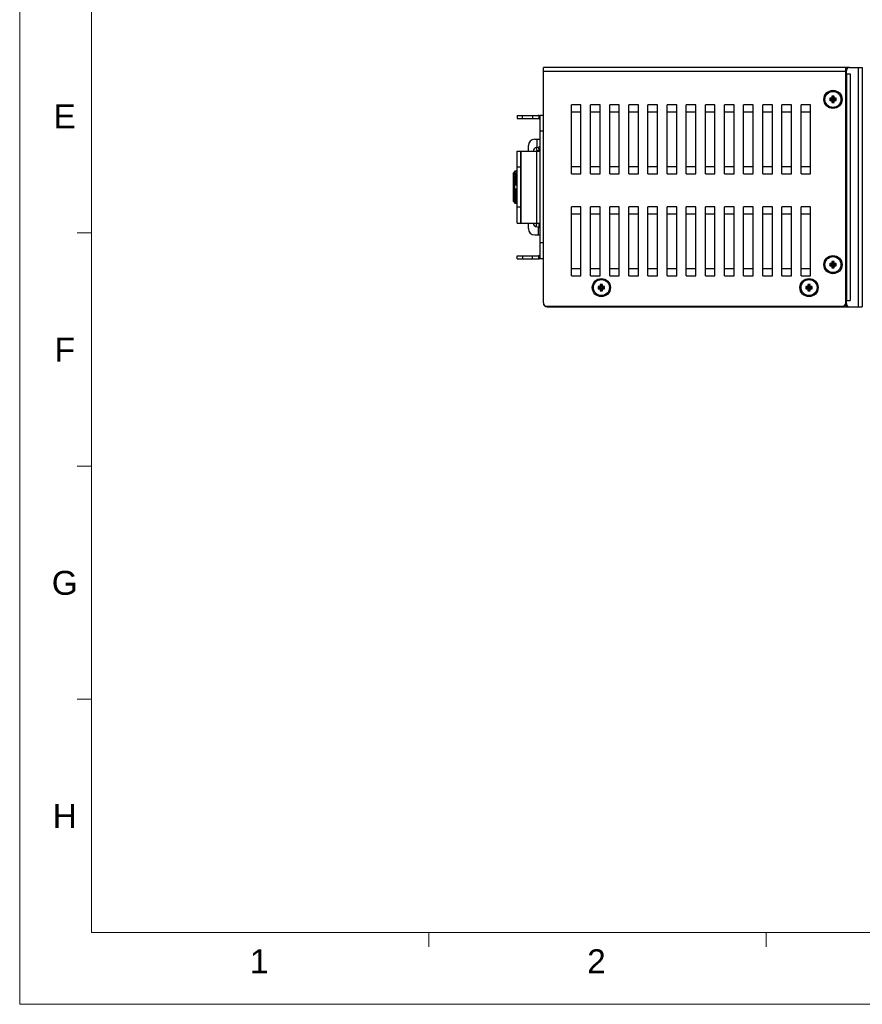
# Model space of a CAD drawing. Extents: x 879 to 1770, y -20 to 610.
# Tile 1 of 21: x 879 to 1143, y -20 to 288. Entities that reach past the tile are written whole.
import ezdxf
from ezdxf.enums import TextEntityAlignment as Align

# ---------------------------------------------------------------- set-up
doc = ezdxf.new("R2010")
doc.units = 0
doc.header["$LTSCALE"] = 2
doc.header["$MEASUREMENT"] = 0
doc.layers.get('0').update_dxf_attribs({"linetype": 'CONTINUOUS'})
for name, color, linetype in [('3105460500_DXF_CONTINUOU66', 7, 'CONTINUOUS'), ('3242248500_IDXF_CONTINUO83', 7, 'CONTINUOUS'), ('3991137700_CDXF_CONTINUO69', 7, 'CONTINUOUS'), ('46-111-501-1DXF_CONTINUO64', 7, 'CONTINUOUS'), ('BACK_PLATE_2DXF_CONTINUO67', 7, 'CONTINUOUS'), ('NET9-175600ADXF_CONTINUO70', 7, 'CONTINUOUS'), ('NET9-175700ADXF_CONTINUO68', 7, 'CONTINUOUS'), ('SNAP_2_DXF_CONTINUOUS_LINE', 7, 'CONTINUOUS')]:
    doc.layers.add(name, color=color, linetype=linetype)
doc.styles.add('TEXTSTYLE_1', font='ARIAL.TTF')

msp = doc.modelspace()

# ---------------------------------------------------------------- linework, layer by layer
at = {"linetype": 'Continuous', "lineweight": 5}
for p, q in [((878.658, 609.697), (878.658, -20.303)), ((901.158, 587.197), (901.158, 2.197)), ((901.158, 221.572), (896.658, 221.572)), ((901.158, 148.447), (896.658, 148.447)), ((901.158, 75.322), (896.658, 75.322)), ((901.158, 2.197), (1747.158, 2.197)), ((1006.908, 2.197), (1006.908, -2.303)), ((1112.658, 2.197), (1112.658, -2.303)), ((878.658, -20.303), (1769.658, -20.303))]:
    msp.add_line(p, q, dxfattribs=at)
at = {"layer": '3105460500_DXF_CONTINUOU66', "color": 7, "linetype": 'Continuous'}
for p, q in [((1132.645, 263.755), (1132.645, 263.055)), ((1133.295, 263.755), (1132.645, 263.755)), ((1132.645, 263.755), (1132.913, 263.487)), ((1132.645, 263.055), (1132.913, 263.323)), ((1132.645, 263.055), (1133.295, 263.055)), ((1132.913, 263.487), (1132.913, 263.323)), ((1133.563, 263.487), (1132.913, 263.487)), ((1132.913, 263.323), (1133.563, 263.323)), ((1133.295, 264.405), (1133.295, 263.755)), ((1133.995, 264.405), (1133.295, 264.405)), ((1133.295, 264.405), (1133.563, 264.137)), ((1133.295, 263.755), (1133.563, 263.487)), ((1133.295, 263.055), (1133.563, 263.323)), ((1133.295, 263.055), (1133.295, 262.405)), ((1133.295, 262.405), (1133.563, 262.673)), ((1133.295, 262.405), (1133.995, 262.405)), ((1133.563, 264.137), (1133.563, 263.487)), ((1133.727, 264.137), (1133.563, 264.137)), ((1133.563, 263.323), (1133.563, 262.673)), ((1133.563, 262.673), (1133.727, 262.673)), ((1133.995, 264.405), (1133.727, 264.137)), ((1133.727, 263.487), (1133.727, 264.137)), ((1133.995, 263.755), (1133.727, 263.487)), ((1134.377, 263.487), (1133.727, 263.487)), ((1133.727, 262.673), (1133.727, 263.323)), ((1133.727, 263.323), (1134.377, 263.323)), ((1133.995, 263.055), (1133.727, 263.323)), ((1133.995, 262.405), (1133.727, 262.673)), ((1133.995, 263.755), (1133.995, 264.405)), ((1134.645, 263.755), (1133.995, 263.755)), ((1133.995, 262.405), (1133.995, 263.055)), ((1133.995, 263.055), (1134.645, 263.055)), ((1134.645, 263.755), (1134.377, 263.487)), ((1134.377, 263.323), (1134.377, 263.487)), ((1134.645, 263.055), (1134.377, 263.323)), ((1134.645, 263.055), (1134.645, 263.755)), ((1133.295, 211.955), (1132.645, 211.955)), ((1132.645, 211.955), (1132.913, 211.687)), ((1132.645, 211.955), (1132.645, 211.255)), ((1132.645, 211.255), (1132.913, 211.523)), ((1132.645, 211.255), (1133.295, 211.255)), ((1133.563, 211.687), (1132.913, 211.687)), ((1132.913, 211.687), (1132.913, 211.523)), ((1132.913, 211.523), (1133.563, 211.523)), ((1133.995, 212.605), (1133.295, 212.605)), ((1133.295, 212.605), (1133.563, 212.337)), ((1133.295, 212.605), (1133.295, 211.955)), ((1133.295, 211.955), (1133.563, 211.687)), ((1133.295, 211.255), (1133.563, 211.523)), ((1133.295, 211.255), (1133.295, 210.605)), ((1133.295, 210.605), (1133.563, 210.873)), ((1133.295, 210.605), (1133.995, 210.605)), ((1133.727, 212.337), (1133.563, 212.337)), ((1133.563, 212.337), (1133.563, 211.687)), ((1133.563, 211.523), (1133.563, 210.873)), ((1133.563, 210.873), (1133.727, 210.873)), ((1133.995, 212.605), (1133.727, 212.337)), ((1133.727, 211.687), (1133.727, 212.337)), ((1133.995, 211.955), (1133.727, 211.687)), ((1134.377, 211.687), (1133.727, 211.687)), ((1133.727, 211.523), (1134.377, 211.523)), ((1133.995, 211.255), (1133.727, 211.523)), ((1133.727, 210.873), (1133.727, 211.523)), ((1133.995, 210.605), (1133.727, 210.873)), ((1133.995, 211.955), (1133.995, 212.605)), ((1134.645, 211.955), (1133.995, 211.955)), ((1133.995, 211.255), (1134.645, 211.255)), ((1133.995, 210.605), (1133.995, 211.255)), ((1134.645, 211.955), (1134.377, 211.687)), ((1134.377, 211.523), (1134.377, 211.687)), ((1134.645, 211.255), (1134.377, 211.523)), ((1134.645, 211.255), (1134.645, 211.955)), ((1060.045, 204.755), (1060.313, 204.487)), ((1060.045, 204.755), (1060.045, 204.055)), ((1060.695, 204.755), (1060.045, 204.755)), ((1060.045, 204.055), (1060.313, 204.323)), ((1060.045, 204.055), (1060.695, 204.055)), ((1060.313, 204.487), (1060.313, 204.323)), ((1060.963, 204.487), (1060.313, 204.487)), ((1060.313, 204.323), (1060.963, 204.323)), ((1060.695, 205.405), (1060.963, 205.137)), ((1060.695, 205.405), (1060.695, 204.755)), ((1061.395, 205.405), (1060.695, 205.405)), ((1060.695, 204.755), (1060.963, 204.487)), ((1060.695, 204.055), (1060.963, 204.323)), ((1060.695, 204.055), (1060.695, 203.405)), ((1060.963, 205.137), (1060.963, 204.487)), ((1061.127, 205.137), (1060.963, 205.137)), ((1060.963, 204.323), (1060.963, 203.673)), ((1061.395, 205.405), (1061.127, 205.137)), ((1061.127, 204.487), (1061.127, 205.137)), ((1061.395, 204.755), (1061.127, 204.487)), ((1061.777, 204.487), (1061.127, 204.487)), ((1061.395, 204.055), (1061.127, 204.323)), ((1061.127, 203.673), (1061.127, 204.323)), ((1061.127, 204.323), (1061.777, 204.323)), ((1061.395, 204.755), (1061.395, 205.405)), ((1062.045, 204.755), (1061.395, 204.755)), ((1061.395, 203.405), (1061.395, 204.055)), ((1061.395, 204.055), (1062.045, 204.055)), ((1062.045, 204.755), (1061.777, 204.487)), ((1061.777, 204.323), (1061.777, 204.487)), ((1062.045, 204.055), (1061.777, 204.323)), ((1062.045, 204.055), (1062.045, 204.755)), ((1125.795, 204.755), (1125.145, 204.755)), ((1125.145, 204.755), (1125.413, 204.487)), ((1125.145, 204.755), (1125.145, 204.055)), ((1125.145, 204.055), (1125.413, 204.323)), ((1125.145, 204.055), (1125.795, 204.055)), ((1126.063, 204.487), (1125.413, 204.487)), ((1125.413, 204.487), (1125.413, 204.323)), ((1125.413, 204.323), (1126.063, 204.323)), ((1126.495, 205.405), (1125.795, 205.405)), ((1125.795, 205.405), (1126.063, 205.137)), ((1125.795, 205.405), (1125.795, 204.755)), ((1125.795, 204.755), (1126.063, 204.487)), ((1125.795, 204.055), (1126.063, 204.323)), ((1125.795, 204.055), (1125.795, 203.405)), ((1126.227, 205.137), (1126.063, 205.137)), ((1126.063, 205.137), (1126.063, 204.487)), ((1126.063, 204.323), (1126.063, 203.673)), ((1126.495, 205.405), (1126.227, 205.137)), ((1126.227, 204.487), (1126.227, 205.137)), ((1126.495, 204.755), (1126.227, 204.487)), ((1126.877, 204.487), (1126.227, 204.487)), ((1126.227, 204.323), (1126.877, 204.323)), ((1126.495, 204.055), (1126.227, 204.323)), ((1126.227, 203.673), (1126.227, 204.323)), ((1126.495, 204.755), (1126.495, 205.405)), ((1127.145, 204.755), (1126.495, 204.755)), ((1126.495, 204.055), (1127.145, 204.055)), ((1126.495, 203.405), (1126.495, 204.055)), ((1127.145, 204.755), (1126.877, 204.487)), ((1126.877, 204.323), (1126.877, 204.487)), ((1127.145, 204.055), (1126.877, 204.323)), ((1127.145, 204.055), (1127.145, 204.755)), ((1060.695, 203.405), (1060.963, 203.673)), ((1060.695, 203.405), (1061.395, 203.405)), ((1060.963, 203.673), (1061.127, 203.673)), ((1061.395, 203.405), (1061.127, 203.673)), ((1125.795, 203.405), (1126.063, 203.673)), ((1125.795, 203.405), (1126.495, 203.405)), ((1126.063, 203.673), (1126.227, 203.673)), ((1126.495, 203.405), (1126.227, 203.673))]:
    msp.add_line(p, q, dxfattribs=at)
for centre in [(1133.645, 263.405), (1133.645, 211.605), (1061.045, 204.405), (1126.145, 204.405)]:
    msp.add_circle(centre, 2.5, dxfattribs=at)
at = {"layer": '3242248500_IDXF_CONTINUO83', "color": 3, "linetype": 'Continuous'}
msp.add_line((1137.645, 199.835), (1137.845, 199.835), dxfattribs=at)
at = {"layer": '3991137700_CDXF_CONTINUO69', "color": 3, "linetype": 'Continuous'}
for p, q in [((1042.845, 199.605), (1042.845, 273.405)), ((1138.845, 273.405), (1042.845, 273.405)), ((1137.645, 272.205), (1042.845, 272.205)), ((1137.645, 199.605), (1137.645, 273.405)), ((1051.645, 240.113), (1051.645, 261.696)), ((1054.645, 261.696), (1051.645, 261.696)), ((1054.645, 259.405), (1051.645, 259.405)), ((1054.645, 240.113), (1054.645, 261.696)), ((1057.645, 240.113), (1057.645, 261.696)), ((1060.645, 261.696), (1057.645, 261.696)), ((1060.645, 259.405), (1057.645, 259.405)), ((1060.645, 240.113), (1060.645, 261.696)), ((1063.645, 240.113), (1063.645, 261.696)), ((1066.645, 261.696), (1063.645, 261.696)), ((1066.645, 259.405), (1063.645, 259.405)), ((1066.645, 240.113), (1066.645, 261.696)), ((1069.645, 240.113), (1069.645, 261.696)), ((1072.645, 261.696), (1069.645, 261.696)), ((1072.645, 259.405), (1069.645, 259.405)), ((1072.645, 240.113), (1072.645, 261.696)), ((1075.645, 240.113), (1075.645, 261.696)), ((1078.645, 261.696), (1075.645, 261.696)), ((1078.645, 259.405), (1075.645, 259.405)), ((1078.645, 240.113), (1078.645, 261.696)), ((1081.645, 240.113), (1081.645, 261.696)), ((1084.645, 261.696), (1081.645, 261.696)), ((1084.645, 259.405), (1081.645, 259.405)), ((1084.645, 240.113), (1084.645, 261.696)), ((1087.645, 240.113), (1087.645, 261.696)), ((1090.645, 261.696), (1087.645, 261.696)), ((1090.645, 259.405), (1087.645, 259.405)), ((1090.645, 240.113), (1090.645, 261.696)), ((1093.645, 240.113), (1093.645, 261.696)), ((1096.645, 261.696), (1093.645, 261.696)), ((1096.645, 259.405), (1093.645, 259.405)), ((1096.645, 240.113), (1096.645, 261.696)), ((1099.645, 240.113), (1099.645, 261.696)), ((1102.645, 261.696), (1099.645, 261.696)), ((1102.645, 259.405), (1099.645, 259.405)), ((1102.645, 240.113), (1102.645, 261.696)), ((1105.645, 240.113), (1105.645, 261.696)), ((1108.645, 261.696), (1105.645, 261.696)), ((1108.645, 259.405), (1105.645, 259.405)), ((1108.645, 240.113), (1108.645, 261.696)), ((1111.645, 240.113), (1111.645, 261.696)), ((1114.645, 261.696), (1111.645, 261.696)), ((1114.645, 259.405), (1111.645, 259.405)), ((1114.645, 240.113), (1114.645, 261.696)), ((1117.645, 240.113), (1117.645, 261.696)), ((1120.645, 261.696), (1117.645, 261.696)), ((1120.645, 259.405), (1117.645, 259.405)), ((1120.645, 240.113), (1120.645, 261.696)), ((1123.645, 240.113), (1123.645, 261.696)), ((1126.645, 261.696), (1123.645, 261.696)), ((1126.645, 259.405), (1123.645, 259.405)), ((1126.645, 240.113), (1126.645, 261.696)), ((1051.645, 242.405), (1054.645, 242.405)), ((1057.645, 242.405), (1060.645, 242.405)), ((1063.645, 242.405), (1066.645, 242.405)), ((1069.645, 242.405), (1072.645, 242.405)), ((1075.645, 242.405), (1078.645, 242.405)), ((1081.645, 242.405), (1084.645, 242.405)), ((1087.645, 242.405), (1090.645, 242.405)), ((1093.645, 242.405), (1096.645, 242.405)), ((1099.645, 242.405), (1102.645, 242.405)), ((1105.645, 242.405), (1108.645, 242.405)), ((1111.645, 242.405), (1114.645, 242.405)), ((1117.645, 242.405), (1120.645, 242.405)), ((1123.645, 242.405), (1126.645, 242.405)), ((1051.645, 240.113), (1054.645, 240.113)), ((1057.645, 240.113), (1060.645, 240.113)), ((1063.645, 240.113), (1066.645, 240.113)), ((1069.645, 240.113), (1072.645, 240.113)), ((1075.645, 240.113), (1078.645, 240.113)), ((1081.645, 240.113), (1084.645, 240.113)), ((1087.645, 240.113), (1090.645, 240.113)), ((1093.645, 240.113), (1096.645, 240.113)), ((1099.645, 240.113), (1102.645, 240.113)), ((1105.645, 240.113), (1108.645, 240.113)), ((1111.645, 240.113), (1114.645, 240.113)), ((1117.645, 240.113), (1120.645, 240.113)), ((1123.645, 240.113), (1126.645, 240.113)), ((1051.645, 208.113), (1051.645, 229.696)), ((1054.645, 229.696), (1051.645, 229.696)), ((1054.645, 208.113), (1054.645, 229.696)), ((1057.645, 208.113), (1057.645, 229.696)), ((1060.645, 229.696), (1057.645, 229.696)), ((1060.645, 208.113), (1060.645, 229.696)), ((1063.645, 208.113), (1063.645, 229.696)), ((1066.645, 229.696), (1063.645, 229.696)), ((1066.645, 208.113), (1066.645, 229.696)), ((1069.645, 208.113), (1069.645, 229.696)), ((1072.645, 229.696), (1069.645, 229.696)), ((1072.645, 208.113), (1072.645, 229.696)), ((1075.645, 208.113), (1075.645, 229.696)), ((1078.645, 229.696), (1075.645, 229.696)), ((1078.645, 208.113), (1078.645, 229.696)), ((1081.645, 208.113), (1081.645, 229.696)), ((1084.645, 229.696), (1081.645, 229.696)), ((1084.645, 208.113), (1084.645, 229.696)), ((1087.645, 208.113), (1087.645, 229.696)), ((1090.645, 229.696), (1087.645, 229.696)), ((1090.645, 208.113), (1090.645, 229.696)), ((1093.645, 208.113), (1093.645, 229.696)), ((1096.645, 229.696), (1093.645, 229.696)), ((1096.645, 208.113), (1096.645, 229.696)), ((1099.645, 208.113), (1099.645, 229.696)), ((1102.645, 229.696), (1099.645, 229.696)), ((1102.645, 208.113), (1102.645, 229.696)), ((1108.645, 229.696), (1105.645, 229.696)), ((1105.645, 208.113), (1105.645, 229.696)), ((1108.645, 208.113), (1108.645, 229.696)), ((1114.645, 229.696), (1111.645, 229.696)), ((1111.645, 208.113), (1111.645, 229.696)), ((1114.645, 208.113), (1114.645, 229.696)), ((1120.645, 229.696), (1117.645, 229.696)), ((1117.645, 208.113), (1117.645, 229.696)), ((1120.645, 208.113), (1120.645, 229.696)), ((1126.645, 229.696), (1123.645, 229.696)), ((1123.645, 208.113), (1123.645, 229.696)), ((1126.645, 208.113), (1126.645, 229.696)), ((1054.645, 227.405), (1051.645, 227.405)), ((1060.645, 227.405), (1057.645, 227.405)), ((1066.645, 227.405), (1063.645, 227.405)), ((1072.645, 227.405), (1069.645, 227.405)), ((1078.645, 227.405), (1075.645, 227.405)), ((1084.645, 227.405), (1081.645, 227.405)), ((1090.645, 227.405), (1087.645, 227.405)), ((1096.645, 227.405), (1093.645, 227.405)), ((1102.645, 227.405), (1099.645, 227.405)), ((1108.645, 227.405), (1105.645, 227.405)), ((1114.645, 227.405), (1111.645, 227.405)), ((1120.645, 227.405), (1117.645, 227.405)), ((1126.645, 227.405), (1123.645, 227.405)), ((1051.645, 210.405), (1054.645, 210.405)), ((1057.645, 210.405), (1060.645, 210.405)), ((1063.645, 210.405), (1066.645, 210.405)), ((1069.645, 210.405), (1072.645, 210.405)), ((1075.645, 210.405), (1078.645, 210.405)), ((1081.645, 210.405), (1084.645, 210.405)), ((1087.645, 210.405), (1090.645, 210.405)), ((1093.645, 210.405), (1096.645, 210.405)), ((1099.645, 210.405), (1102.645, 210.405)), ((1105.645, 210.405), (1108.645, 210.405)), ((1111.645, 210.405), (1114.645, 210.405)), ((1117.645, 210.405), (1120.645, 210.405)), ((1123.645, 210.405), (1126.645, 210.405)), ((1051.645, 208.113), (1054.645, 208.113)), ((1057.645, 208.113), (1060.645, 208.113)), ((1063.645, 208.113), (1066.645, 208.113)), ((1069.645, 208.113), (1072.645, 208.113)), ((1075.645, 208.113), (1078.645, 208.113)), ((1081.645, 208.113), (1084.645, 208.113)), ((1087.645, 208.113), (1090.645, 208.113)), ((1093.645, 208.113), (1096.645, 208.113)), ((1099.645, 208.113), (1102.645, 208.113)), ((1105.645, 208.113), (1108.645, 208.113)), ((1111.645, 208.113), (1114.645, 208.113)), ((1117.645, 208.113), (1120.645, 208.113)), ((1123.645, 208.113), (1126.645, 208.113)), ((1043.845, 198.605), (1136.645, 198.605))]:
    msp.add_line(p, q, dxfattribs=at)
at = {"layer": '3991137700_CDXF_CONTINUO69', "color": 7, "linetype": 'Continuous'}
msp.add_line((1137.845, 272.405), (1137.645, 272.405), dxfattribs=at)
at = {"layer": '3991137700_CDXF_CONTINUO69', "color": 3, "linetype": 'Continuous'}
for centre in [(1133.645, 263.405), (1133.645, 211.605), (1061.045, 204.405), (1126.145, 204.405)]:
    msp.add_circle(centre, 2.85, dxfattribs=at)
for centre, start, end in [((1043.845, 199.605), 180, 270), ((1136.645, 199.605), 270, 0)]:
    msp.add_arc(centre, 1, start, end, dxfattribs=at)
at = {"layer": '46-111-501-1DXF_CONTINUO64', "color": 6, "linetype": 'Continuous'}
for p, q in [((1033.83, 240.789), (1033.787, 240.746)), ((1033.84, 240.799), (1033.83, 240.789)), ((1033.873, 240.831), (1033.84, 240.799)), ((1033.851, 240.785), (1033.873, 240.808)), ((1033.873, 240.808), (1033.916, 240.808)), ((1033.945, 240.89), (1033.945, 240.9)), ((1034.645, 240.9), (1033.945, 240.9)), ((1033.945, 240.89), (1034.645, 240.89)), ((1033.945, 240.426), (1033.945, 240.835)), ((1034.645, 240.835), (1033.945, 240.835)), ((1033.345, 238.805), (1033.345, 233.005)), ((1033.445, 240.405), (1033.745, 240.705)), ((1033.445, 231.405), (1033.445, 240.405)), ((1033.787, 240.746), (1033.745, 240.704)), ((1033.745, 240.653), (1033.745, 240.672)), ((1033.766, 240.672), (1033.745, 240.672)), ((1033.745, 240.09), (1033.745, 240.158)), ((1033.869, 240.158), (1033.745, 240.158)), ((1033.745, 239.763), (1033.745, 239.813)), ((1033.866, 239.813), (1033.745, 239.813)), ((1033.745, 239.374), (1033.745, 239.433)), ((1034.645, 239.433), (1033.745, 239.433)), ((1033.754, 239.377), (1033.745, 239.374)), ((1033.745, 238.931), (1033.745, 238.997)), ((1034.645, 238.997), (1033.745, 238.997)), ((1033.873, 238.947), (1033.745, 238.931)), ((1033.745, 238.44), (1033.745, 238.512)), ((1034.645, 238.512), (1033.745, 238.512)), ((1033.745, 238.44), (1034.645, 238.44)), ((1033.873, 238.437), (1033.745, 238.44)), ((1033.745, 237.91), (1033.745, 237.987)), ((1034.645, 237.987), (1033.745, 237.987)), ((1033.745, 237.91), (1034.645, 237.91)), ((1033.873, 237.887), (1033.745, 237.91)), ((1033.872, 240.307), (1034.645, 240.307)), ((1033.873, 239.965), (1034.645, 239.965)), ((1033.873, 239.583), (1034.645, 239.583)), ((1033.873, 239.409), (1033.905, 239.414)), ((1033.873, 239.143), (1034.645, 239.143)), ((1033.873, 238.947), (1033.891, 238.949)), ((1033.873, 238.652), (1034.645, 238.652)), ((1033.873, 238.437), (1033.875, 238.437)), ((1034.645, 238.437), (1033.873, 238.437)), ((1033.873, 238.117), (1034.645, 238.117)), ((1034.645, 237.887), (1033.873, 237.887)), ((1034.645, 238.949), (1033.89, 238.949)), ((1034.645, 238.947), (1033.89, 238.947)), ((1034.645, 239.414), (1033.904, 239.414)), ((1034.645, 239.409), (1033.904, 239.409)), ((1034.645, 239.827), (1033.916, 239.827)), ((1034.645, 240.18), (1033.927, 240.18)), ((1033.945, 240.426), (1034.645, 240.426)), ((1033.945, 240.092), (1033.945, 240.174)), ((1034.645, 240.174), (1033.945, 240.174)), ((1033.945, 240.092), (1034.645, 240.092)), ((1033.945, 239.716), (1033.945, 239.814)), ((1034.645, 239.814), (1033.945, 239.814)), ((1033.945, 239.716), (1034.645, 239.716)), ((1033.945, 239.281), (1033.945, 239.392)), ((1034.645, 239.392), (1033.945, 239.392)), ((1033.945, 239.281), (1034.645, 239.281)), ((1033.945, 238.792), (1033.945, 238.916)), ((1034.645, 238.916), (1033.945, 238.916)), ((1033.945, 238.792), (1034.645, 238.792)), ((1033.945, 238.258), (1033.945, 238.392)), ((1034.645, 238.392), (1033.945, 238.392)), ((1033.945, 238.258), (1034.645, 238.258)), ((1033.945, 237.686), (1033.945, 237.829)), ((1034.645, 237.829), (1033.945, 237.829)), ((1033.745, 237.347), (1033.745, 237.428)), ((1034.645, 237.428), (1033.745, 237.428)), ((1033.745, 237.347), (1034.645, 237.347)), ((1033.745, 236.704), (1033.745, 236.846)), ((1034.645, 236.846), (1033.745, 236.846)), ((1033.745, 236.704), (1034.645, 236.704)), ((1033.745, 234.963), (1033.745, 235.104)), ((1034.645, 235.104), (1033.745, 235.104)), ((1033.745, 234.963), (1034.645, 234.963)), ((1034.645, 236.646), (1033.871, 236.646)), ((1033.871, 235.162), (1034.645, 235.162)), ((1033.873, 237.548), (1034.645, 237.548)), ((1034.645, 237.306), (1033.873, 237.306)), ((1033.873, 236.952), (1034.645, 236.952)), ((1034.645, 234.857), (1033.873, 234.857)), ((1033.945, 237.686), (1034.645, 237.686)), ((1033.945, 237.087), (1033.945, 237.235)), ((1034.645, 237.235), (1033.945, 237.235)), ((1033.945, 237.087), (1034.645, 237.087)), ((1033.945, 235.281), (1033.945, 236.527)), ((1034.645, 236.527), (1033.945, 236.527)), ((1034.645, 235.281), (1033.945, 235.281)), ((1033.945, 234.6), (1033.945, 234.723)), ((1033.945, 234.723), (1034.645, 234.723)), ((1033.745, 234.381), (1033.745, 234.462)), ((1034.645, 234.462), (1033.745, 234.462)), ((1033.745, 234.381), (1034.645, 234.381)), ((1033.745, 233.9), (1033.873, 233.922)), ((1033.745, 233.822), (1033.745, 233.9)), ((1034.645, 233.9), (1033.745, 233.9)), ((1033.745, 233.822), (1034.645, 233.822)), ((1033.745, 233.369), (1033.873, 233.372)), ((1033.745, 233.297), (1033.745, 233.369)), ((1034.645, 233.369), (1033.745, 233.369)), ((1033.745, 233.297), (1034.645, 233.297)), ((1033.745, 232.812), (1033.745, 232.878)), ((1033.745, 232.878), (1033.873, 232.862)), ((1033.745, 232.812), (1034.645, 232.812)), ((1033.745, 232.376), (1033.745, 232.435)), ((1033.745, 232.435), (1033.754, 232.432)), ((1033.745, 232.376), (1034.645, 232.376)), ((1033.745, 231.996), (1033.745, 232.047)), ((1033.745, 231.996), (1033.866, 231.996)), ((1033.745, 231.651), (1033.745, 231.719)), ((1033.745, 231.651), (1033.869, 231.651)), ((1033.873, 234.503), (1034.645, 234.503)), ((1034.645, 234.261), (1033.873, 234.261)), ((1033.873, 233.922), (1034.645, 233.922)), ((1034.645, 233.692), (1033.873, 233.692)), ((1033.873, 233.372), (1034.645, 233.372)), ((1034.645, 233.158), (1033.873, 233.158)), ((1033.873, 232.862), (1033.886, 232.861)), ((1034.645, 232.666), (1033.873, 232.666)), ((1034.645, 232.226), (1033.873, 232.226)), ((1034.645, 231.844), (1033.873, 231.844)), ((1033.886, 232.862), (1034.645, 232.862)), ((1034.645, 232.861), (1033.886, 232.861)), ((1033.9, 232.4), (1034.645, 232.4)), ((1034.645, 232.396), (1033.9, 232.396)), ((1034.645, 231.984), (1033.912, 231.984)), ((1034.645, 231.631), (1033.923, 231.631)), ((1034.645, 234.6), (1033.945, 234.6)), ((1033.945, 234.005), (1033.945, 234.123)), ((1033.945, 234.123), (1034.645, 234.123)), ((1034.645, 234.005), (1033.945, 234.005)), ((1033.945, 233.44), (1033.945, 233.552)), ((1033.945, 233.552), (1034.645, 233.552)), ((1034.645, 233.44), (1033.945, 233.44)), ((1033.945, 232.915), (1033.945, 233.017)), ((1033.945, 233.017), (1034.645, 233.017)), ((1034.645, 232.915), (1033.945, 232.915)), ((1033.945, 232.436), (1033.945, 232.528)), ((1033.945, 232.528), (1034.645, 232.528)), ((1034.645, 232.436), (1033.945, 232.436)), ((1033.945, 232.012), (1033.945, 232.093)), ((1033.945, 232.093), (1034.645, 232.093)), ((1034.645, 232.012), (1033.945, 232.012)), ((1033.945, 231.649), (1033.945, 231.717)), ((1033.945, 231.717), (1034.645, 231.717)), ((1034.645, 231.649), (1033.945, 231.649)), ((1033.445, 231.405), (1033.745, 231.105)), ((1033.745, 231.137), (1033.745, 231.156)), ((1033.745, 231.137), (1033.766, 231.137)), ((1033.745, 231.105), (1033.787, 231.063)), ((1033.787, 231.063), (1033.83, 231.02)), ((1033.83, 231.02), (1033.84, 231.011)), ((1033.84, 231.011), (1033.873, 230.978)), ((1033.873, 231.001), (1033.851, 231.024)), ((1034.645, 231.502), (1033.872, 231.502)), ((1033.923, 231.001), (1033.873, 231.001)), ((1033.934, 230.92), (1033.938, 230.916)), ((1033.938, 230.916), (1033.941, 230.914)), ((1034.645, 230.991), (1033.941, 230.991)), ((1033.941, 230.914), (1033.943, 230.912)), ((1033.942, 230.991), (1033.945, 230.992)), ((1033.945, 231.363), (1033.945, 231.383)), ((1033.945, 231.383), (1034.645, 231.383)), ((1034.645, 231.363), (1033.945, 231.363)), ((1033.945, 230.992), (1033.945, 231.001)), ((1033.945, 231.001), (1034.645, 231.001)), ((1034.645, 230.992), (1033.945, 230.992)), ((1033.945, 230.911), (1033.945, 230.919)), ((1033.945, 230.919), (1034.645, 230.919)), ((1034.645, 230.911), (1033.945, 230.911))]:
    msp.add_line(p, q, dxfattribs=at)
for centre, radius, start, end in [((1037.424, 237.232), 5.056, 134.09385, 134.61562), ((1035.571, 239.143), 2.394, 133.52368, 134.0566), ((1035.165, 239.569), 1.806, 133.15545, 133.50916), ((1033.445, 238.805), 0.1, 90, 180), ((1059.139, 216.917), 34.774, 136.65379, 136.9104), ((1055.788, 216.066), 33.022, 131.74431, 131.87827), ((1063.741, 214.741), 39.317, 139.43791, 139.72308), ((1049.204, 212.132), 31.948, 118.67771, 118.94043), ((1062.569, 215.64), 37.619, 139.71225, 140.01554), ((1047.651, 206.337), 36.203, 112.36869, 112.58854), ((1062.131, 215.31), 37.251, 139.33809, 139.64203), ((1061.193, 214.973), 36.477, 138.50046, 138.80567), ((1059.815, 214.601), 35.375, 137.16629, 137.47297), ((1058.083, 214.145), 34.07, 135.28314, 135.59077), ((1046.529, 192.466), 48.619, 105.08808, 105.23321), ((1056.739, 215.001), 34.45, 131.5897, 131.74406), ((1056.106, 213.52), 32.736, 132.77838, 133.08523), ((1046.83, 278.118), 42.819, 252.20551, 252.38581), ((1054.009, 212.578), 31.616, 129.55991, 129.8623), ((1048.868, 269.662), 36.262, 245.35136, 245.57124), ((1049.024, 201.81), 36.632, 114.43358, 114.6513), ((1053.789, 258.967), 31.272, 230.13604, 230.44175), ((1033.445, 233.005), 0.1, 180, 270), ((1046.988, 193.197), 43.338, 107.61527, 107.79341), ((1055.868, 258.034), 32.387, 226.91312, 227.22327), ((1057.828, 257.412), 33.712, 224.40759, 224.7185), ((1059.544, 256.959), 35.007, 222.52542, 222.83532), ((1060.91, 256.588), 36.101, 221.19274, 221.50113), ((1061.84, 256.251), 36.869, 220.3564, 220.66349), ((1047.816, 265.872), 36.635, 247.41276, 247.63002), ((1062.275, 255.921), 37.234, 219.98289, 220.28932), ((1049.383, 260.003), 32.319, 241.06108, 241.32078), ((1063.439, 256.812), 38.921, 220.27547, 220.56354), ((1046.684, 279.916), 49.213, 254.76768, 254.91105), ((1055.787, 255.742), 33.02, 228.12172, 228.2552), ((1058.875, 254.644), 34.41, 223.08826, 223.34758), ((1056.738, 256.807), 34.447, 228.25546, 228.4103), ((1032.163, 229.381), 2.356, 42.18144, 43.45367), ((1037.874, 235.044), 5.704, 225.46102, 225.7355), ((1036.542, 233.678), 3.797, 225.74549, 226.08224), ((1035.422, 232.515), 2.182, 226.07638, 226.26666), ((1034.708, 231.768), 1.149, 226.25405, 226.77271), ((1034.705, 231.765), 1.144, 226.8106, 227.10076), ((1036.114, 233.283), 3.216, 227.10971, 227.2426), ((1034.263, 231.28), 0.488, 227.15615, 227.53887)]:
    msp.add_arc(centre, radius, start, end, dxfattribs=at)
for points, start_tangent, end_tangent in [([(1033.872, 240.766), (1033.897, 240.791), (1033.922, 240.814), (1033.945, 240.835)], (0.7144209, 0.6997162), (0.7498694, 0.6615859)), ([(1033.919, 240.858), (1033.903, 240.84), (1033.873, 240.808)], (-0.6612939, -0.7501269), (-0.6870313, -0.7266278)), ([(1033.945, 240.89), (1033.939, 240.882), (1033.925, 240.865), (1033.919, 240.858)], (-0.4000215, -0.9165058), (-0.6612939, -0.7501269)), ([(1033.93, 240.887), (1033.945, 240.9)], (0.7295581, 0.6839189), (0.7717419, 0.6359359)), ([(1033.945, 240.426), (1033.939, 240.406), (1033.924, 240.379), (1033.902, 240.345), (1033.872, 240.307)], (-0.1196234, -0.9928193), (-0.6502515, -0.759719)), ([(1033.873, 240.161), (1033.906, 240.176), (1033.928, 240.18)], (0.8683417, 0.4959664), (0.9994487, -0.0332003)), ([(1033.945, 240.092), (1033.939, 240.068), (1033.925, 240.038), (1033.903, 240.003), (1033.873, 239.965)], (-0.0974578, -0.9952397), (-0.6466048, -0.7628252)), ([(1033.873, 239.816), (1033.906, 239.826), (1033.917, 239.827)], (0.9150824, 0.4032669), (0.9999778, 0.0066653)), ([(1033.945, 239.716), (1033.939, 239.69), (1033.925, 239.658), (1033.903, 239.621), (1033.873, 239.583)], (-0.0839939, -0.9964663), (-0.6515724, -0.7585864)), ([(1033.945, 239.281), (1033.939, 239.252), (1033.925, 239.218), (1033.903, 239.181), (1033.873, 239.143)], (-0.0748197, -0.9971971), (-0.6625922, -0.7489803)), ([(1033.945, 238.792), (1033.939, 238.761), (1033.925, 238.725), (1033.903, 238.689), (1033.873, 238.652)], (-0.0684158, -0.9976569), (-0.6798513, -0.73335)), ([(1033.945, 238.258), (1033.939, 238.225), (1033.925, 238.189), (1033.903, 238.152), (1033.873, 238.117)], (-0.0639445, -0.9979535), (-0.7035827, -0.7106134)), ([(1033.873, 237.887), (1033.906, 237.877), (1033.93, 237.857), (1033.945, 237.829)], (0.9918198, -0.1276462), (0.2966756, -0.9549783)), ([(1033.875, 238.437), (1033.906, 238.432), (1033.93, 238.416), (1033.945, 238.392)], (1, -0.0003032), (0.3270423, -0.9450097)), ([(1033.891, 238.949), (1033.906, 238.947), (1033.93, 238.936), (1033.945, 238.916)], (0.9999991, -0.001306), (0.3695261, -0.9292203)), ([(1033.905, 239.414), (1033.906, 239.414), (1033.93, 239.408), (1033.945, 239.392)], (0.9999952, -0.003088), (0.4299282, -0.9028631)), ([(1033.917, 239.827), (1033.93, 239.825), (1033.945, 239.814)], (0.9999778, 0.0066653), (0.5177695, -0.8555202)), ([(1033.928, 240.18), (1033.93, 240.18), (1033.945, 240.174)], (0.9994487, -0.0332003), (0.6469852, -0.7625026)), ([(1033.871, 236.646), (1033.903, 236.625), (1033.927, 236.596), (1033.94, 236.562), (1033.945, 236.527)], (0.9104577, -0.4136023), (0, -1)), ([(1033.871, 235.162), (1033.903, 235.183), (1033.927, 235.212), (1033.94, 235.245), (1033.945, 235.281)], (0.9104319, 0.4136589), (0, 1)), ([(1033.945, 237.686), (1033.939, 237.652), (1033.925, 237.616), (1033.903, 237.581), (1033.873, 237.548)], (-0.0609191, -0.9981427), (-0.7339656, -0.6791866)), ([(1033.873, 237.306), (1033.906, 237.291), (1033.93, 237.266), (1033.945, 237.235)], (0.9650212, -0.262172), (0.2749002, -0.9614728)), ([(1033.945, 237.087), (1033.939, 237.052), (1033.925, 237.017), (1033.903, 236.983), (1033.873, 236.952)], (-0.0590526, -0.9982549), (-0.7709398, -0.6369081)), ([(1033.945, 234.723), (1033.943, 234.741), (1033.938, 234.76), (1033.931, 234.779), (1033.921, 234.799), (1033.909, 234.819), (1033.893, 234.838), (1033.873, 234.857)], (-0.0590526, 0.9982549), (-0.7709398, 0.6369081)), ([(1033.873, 234.503), (1033.893, 234.511), (1033.909, 234.523), (1033.921, 234.536), (1033.931, 234.551), (1033.938, 234.566), (1033.943, 234.583), (1033.945, 234.6)], (0.9531041, 0.3026428), (0.0612382, 0.9981232)), ([(1033.945, 234.123), (1033.943, 234.141), (1033.938, 234.16), (1033.931, 234.179), (1033.921, 234.2), (1033.909, 234.22), (1033.893, 234.241), (1033.873, 234.261)], (-0.0609191, 0.9981427), (-0.7339656, 0.6791866)), ([(1033.873, 233.922), (1033.893, 233.927), (1033.909, 233.936), (1033.921, 233.947), (1033.931, 233.96), (1033.938, 233.974), (1033.943, 233.989), (1033.945, 234.005)], (0.9854473, 0.169981), (0.0644299, 0.9979222)), ([(1033.945, 233.552), (1033.943, 233.569), (1033.938, 233.587), (1033.931, 233.607), (1033.921, 233.627), (1033.909, 233.648), (1033.893, 233.67), (1033.873, 233.692)], (-0.0639445, 0.9979535), (-0.7035827, 0.7106134)), ([(1033.873, 233.372), (1033.893, 233.374), (1033.909, 233.38), (1033.921, 233.389), (1033.931, 233.4), (1033.938, 233.412), (1033.943, 233.426), (1033.945, 233.44)], (0.9996944, 0.0247207), (0.0691167, 0.9976086)), ([(1033.945, 233.017), (1033.943, 233.033), (1033.938, 233.051), (1033.931, 233.07), (1033.921, 233.09), (1033.909, 233.112), (1033.893, 233.135), (1033.873, 233.158)], (-0.0684158, 0.9976569), (-0.6798513, 0.73335)), ([(1033.945, 232.528), (1033.943, 232.543), (1033.938, 232.56), (1033.931, 232.578), (1033.921, 232.598), (1033.909, 232.62), (1033.893, 232.643), (1033.873, 232.666)], (-0.0748197, 0.9971971), (-0.6625922, 0.7489803)), ([(1033.873, 232.4), (1033.893, 232.396), (1033.9, 232.396)], (0.9655187, -0.2603338), (0.999999, 0.0013814)), ([(1033.945, 232.093), (1033.943, 232.106), (1033.938, 232.122), (1033.931, 232.139), (1033.921, 232.158), (1033.909, 232.179), (1033.893, 232.202), (1033.873, 232.226)], (-0.0839939, 0.9964663), (-0.6515724, 0.7585864)), ([(1033.873, 231.993), (1033.893, 231.987), (1033.909, 231.984), (1033.913, 231.984)], (0.9247365, -0.3806079), (0.9999999, 0.0004839)), ([(1033.945, 231.717), (1033.943, 231.729), (1033.938, 231.743), (1033.931, 231.759), (1033.921, 231.777), (1033.909, 231.797), (1033.893, 231.82), (1033.873, 231.844)], (-0.0974578, 0.9952397), (-0.6466048, 0.7628252)), ([(1033.873, 231.648), (1033.893, 231.639), (1033.909, 231.633), (1033.921, 231.631), (1033.923, 231.631)], (0.8773071, -0.4799295), (0.9999994, -0.0010976)), ([(1033.886, 232.861), (1033.893, 232.861), (1033.909, 232.865), (1033.921, 232.871), (1033.931, 232.879), (1033.938, 232.889), (1033.943, 232.901), (1033.945, 232.915)], (0.9999988, 0.0015679), (0.0758195, 0.9971216)), ([(1033.9, 232.396), (1033.909, 232.397), (1033.921, 232.4), (1033.931, 232.406), (1033.938, 232.414), (1033.943, 232.424), (1033.945, 232.436)], (0.999999, 0.0013814), (0.0854394, 0.9963434)), ([(1033.913, 231.984), (1033.921, 231.985), (1033.931, 231.988), (1033.938, 231.994), (1033.943, 232.002), (1033.945, 232.012)], (0.9999999, 0.0004839), (0.0996254, 0.995025)), ([(1033.923, 231.631), (1033.931, 231.632), (1033.938, 231.636), (1033.943, 231.642), (1033.945, 231.649)], (0.9999994, -0.0010976), (0.1216918, 0.9925679)), ([(1033.945, 231.383), (1033.939, 231.403), (1033.925, 231.43), (1033.902, 231.464), (1033.872, 231.502)], (-0.1196234, 0.9928193), (-0.6502515, 0.759719)), ([(1033.872, 231.043), (1033.902, 231.017), (1033.924, 231), (1033.939, 230.992), (1033.942, 230.991)], (0.7479082, -0.6638022), (0.9999978, 0.0020895)), ([(1033.945, 230.919), (1033.943, 230.922), (1033.938, 230.928), (1033.931, 230.937), (1033.921, 230.948), (1033.909, 230.962)], (-0.4000215, 0.9165058), (-0.670609, 0.741811)), ([(1033.945, 231.001), (1033.943, 231.094), (1033.943, 231.215), (1033.945, 231.363)], (-0.0330942, 0.9994522), (0.0162065, 0.9998687))]:
    msp.add_spline(points, degree=3, dxfattribs=dict(at, start_tangent=start_tangent, end_tangent=end_tangent))
at = {"layer": 'BACK_PLATE_2DXF_CONTINUO67', "color": 7, "linetype": 'Continuous'}
for p, q in [((1034.645, 258.405), (1034.645, 257.405)), ((1034.645, 258.405), (1041.245, 258.405)), ((1036.345, 257.405), (1036.345, 258.405)), ((1039.492, 258.405), (1039.492, 257.405)), ((1041.461, 258.39), (1041.461, 257.364)), ((1042.845, 258.405), (1041.845, 258.405)), ((1042.845, 253.405), (1041.845, 253.405)), ((1040.634, 248.33), (1040.808, 247.345)), ((1040.808, 247.345), (1041.523, 247.471)), ((1041.523, 247.471), (1041.349, 248.456)), ((1041.724, 248.686), (1041.845, 248.595)), ((1040.634, 223.479), (1040.808, 224.464)), ((1041.523, 224.338), (1040.808, 224.464)), ((1041.523, 224.338), (1041.349, 223.353)), ((1041.845, 223.214), (1041.724, 223.123)), ((1042.845, 218.405), (1041.845, 218.405)), ((1034.645, 213.405), (1034.645, 214.405)), ((1034.645, 213.405), (1041.245, 213.405)), ((1036.345, 214.405), (1036.345, 213.405)), ((1039.492, 213.405), (1039.492, 214.405)), ((1041.461, 213.419), (1041.461, 214.445)), ((1042.845, 213.405), (1041.845, 213.405))]:
    msp.add_line(p, q, dxfattribs=at)
at = {"layer": 'BACK_PLATE_2DXF_CONTINUO67', "color": 3, "linetype": 'Continuous'}
for p, q in [((1034.645, 257.405), (1041.245, 257.405)), ((1041.845, 213.405), (1041.845, 258.405)), ((1040.145, 250.905), (1041.827, 250.905)), ((1040.845, 250.905), (1040.845, 248.367)), ((1038.145, 247.205), (1038.145, 248.905)), ((1040.634, 248.33), (1041.349, 248.456)), ((1040.845, 247.345), (1040.845, 247.205)), ((1038.145, 222.905), (1038.145, 224.605)), ((1041.349, 223.353), (1040.634, 223.479)), ((1041.245, 224.605), (1041.245, 224.387)), ((1041.245, 223.353), (1041.245, 220.905)), ((1040.145, 220.905), (1041.845, 220.905)), ((1034.645, 214.405), (1041.245, 214.405))]:
    msp.add_line(p, q, dxfattribs=at)
at = {"layer": 'BACK_PLATE_2DXF_CONTINUO67', "color": 7, "linetype": 'Continuous'}
for centre, radius, start, end in [((1041.245, 256.805), 1.6, 67.87215, 90), ((1040.842, 247.148), 0.2, 100, 163.68097), ((1041.245, 249.047), 1.6, 280, 292.13133), ((1040.842, 224.661), 0.2, 196.31903, 260), ((1041.245, 222.762), 1.6, 67.86867, 80), ((1041.245, 215.005), 1.6, 270, 292.12785)]:
    msp.add_arc(centre, radius, start, end, dxfattribs=at)
at = {"layer": 'BACK_PLATE_2DXF_CONTINUO67', "color": 3, "linetype": 'Continuous'}
for centre, radius, start, end in [((1041.245, 256.805), 0.6, 0, 90), ((1040.145, 248.905), 2, 90, 180), ((1040.842, 247.148), 1.2, 100, 177.23109), ((1041.245, 249.047), 0.6, 280, 0), ((1041.245, 247.247), 0.6, 356.1188, 0), ((1040.145, 222.905), 2, 180, 270), ((1040.842, 224.661), 1.2, 182.76891, 260), ((1041.245, 222.762), 0.6, 0, 80), ((1041.245, 224.562), 0.6, 0, 3.8812), ((1041.245, 215.005), 0.6, 270, 0)]:
    msp.add_arc(centre, radius, start, end, dxfattribs=at)
at = {"layer": 'NET9-175600ADXF_CONTINUO70', "color": 7, "linetype": 'Continuous'}
for p, q in [((1044.045, 198.405), (1044.045, 198.605)), ((1044.045, 198.405), (1138.845, 198.405)), ((1049.045, 198.605), (1049.045, 198.405)), ((1131.145, 198.605), (1131.145, 198.405)), ((1137.645, 199.405), (1137.645, 198.405))]:
    msp.add_line(p, q, dxfattribs=at)
at = {"layer": 'NET9-175600ADXF_CONTINUO70', "color": 3, "linetype": 'Continuous'}
msp.add_line((1137.845, 199.405), (1137.645, 199.405), dxfattribs=at)
at = {"layer": 'NET9-175600ADXF_CONTINUO70', "color": 7, "linetype": 'Continuous'}
msp.add_arc((1044.045, 199.605), 1.2, 180, 270, dxfattribs=at)
at = {"layer": 'NET9-175700ADXF_CONTINUO68', "color": 7, "linetype": 'Continuous'}
for p, q in [((1137.845, 270.405), (1137.845, 272.405)), ((1138.845, 273.405), (1142.845, 273.405)), ((1141.645, 198.405), (1141.645, 273.405)), ((1142.845, 273.405), (1142.845, 198.405)), ((1137.845, 270.405), (1137.659, 270.405)), ((1137.845, 271.405), (1139.045, 271.405)), ((1137.856, 271.406), (1137.856, 200.404)), ((1139.045, 271.405), (1139.045, 200.405)), ((1137.659, 201.405), (1137.845, 201.405)), ((1137.845, 199.405), (1137.845, 201.405)), ((1137.845, 200.405), (1139.045, 200.405)), ((1138.845, 198.405), (1142.845, 198.405))]:
    msp.add_line(p, q, dxfattribs=at)
for centre, start, end in [((1138.845, 272.405), 90, 180), ((1138.845, 199.405), 180, 270)]:
    msp.add_arc(centre, 1, start, end, dxfattribs=at)
at = {"layer": 'SNAP_2_DXF_CONTINUOUS_LINE', "color": 3, "linetype": 'Continuous'}
msp.add_line((1034.645, 224.605), (1034.645, 247.205), dxfattribs=at)
at = {"layer": 'SNAP_2_DXF_CONTINUOUS_LINE', "color": 7, "linetype": 'Continuous'}
for p, q in [((1034.645, 247.205), (1041.845, 247.205)), ((1035.645, 247.205), (1035.645, 224.605)), ((1035.845, 224.605), (1035.845, 247.205)), ((1040.645, 247.205), (1040.645, 224.605)), ((1035.645, 242.205), (1034.645, 242.205)), ((1035.645, 229.605), (1034.645, 229.605)), ((1034.645, 224.605), (1041.845, 224.605))]:
    msp.add_line(p, q, dxfattribs=at)

# ---------------------------------------------------------------- texts
at = {"linetype": 'Continuous', "lineweight": 5, "style": 'TEXTSTYLE_1'}
for s, p in [('E', (892.784, 254.338)), ('F', (892.784, 181.213)), ('G', (892.784, 108.088)), ('H', (892.784, 34.963)), ('1', (953.752, -10.561)), ('2', (1059.502, -10.561))]:
    msp.add_text(s, height=7.5, dxfattribs=at).set_placement(p, align=Align.CENTER)

doc.saveas('drawing.dxf')
